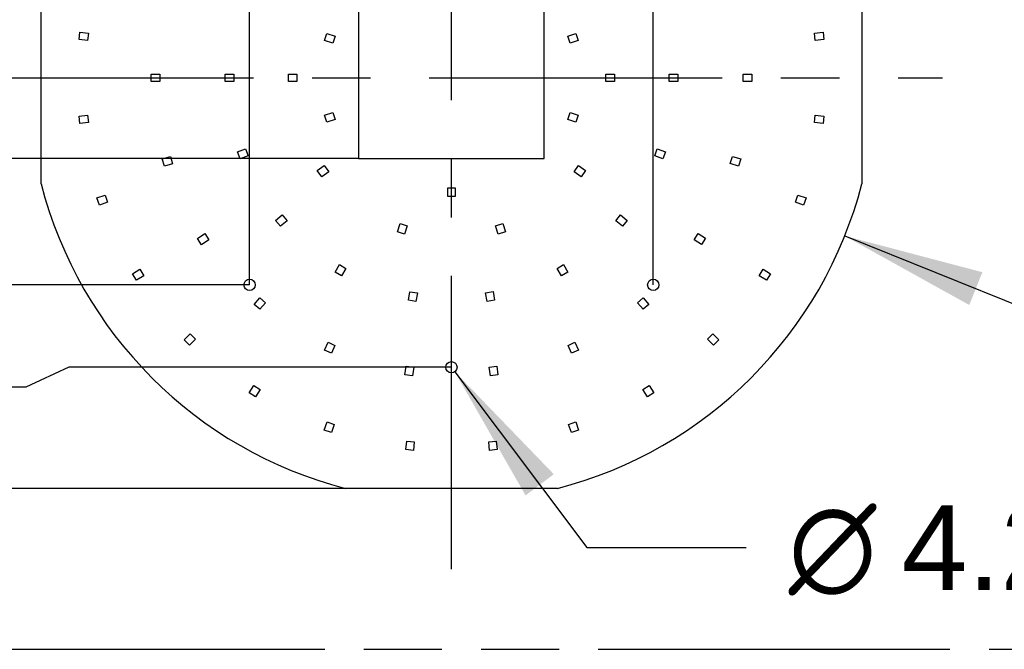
# Model space of a CAD drawing. Header units: millimetres. Extents: x 0 to 210, y 0 to 297.
# Tile 18 of 30: x 113 to 138, y 133 to 148. Entities that reach past the tile are written whole.
import ezdxf
from ezdxf.enums import TextEntityAlignment as Align

# ---------------------------------------------------------------- set-up
doc = ezdxf.new("R2010")
doc.units = ezdxf.units.MM
doc.header["$LTSCALE"] = 19.36
doc.linetypes.add('CENTER', pattern=[0.6, 0.375, -0.075, 0.075, -0.075])
doc.linetypes.add('PHANTOM', pattern=[0.8, 0.45, -0.05, 0.1, -0.05, 0.1, -0.05])
doc.layers.get('0').update_dxf_attribs({"linetype": 'CONTINUOUS'})
for name, color, linetype in [('DEFAULT_3', 7, 'PHANTOM'), ('Z_DIM_2D', 7, 'CONTINUOUS'), ('Z_START_DATUMS', 7, 'CONTINUOUS')]:
    doc.layers.add(name, color=color, linetype=linetype)
doc.styles.add('TEXTSTYLE_3', font='helveticaneueltw1g-ltcn.otf')
doc.styles.add('TEXTSTYLE_4', font='gdt', dxfattribs={"width": 0.7})
doc.dimstyles.new('DIMSTYLE_1', dxfattribs={"dimtxt": 2.1, "dimasz": 3.5, "dimexe": 1.5, "dimexo": 0, "dimgap": 0.525, "dimtad": 0, "dimtih": 1, "dimtoh": 1, "dimlfac": 15.000001, "dimdsep": 46, "dimtxsty": 'TEXTSTYLE_3', "dimblk": '_FILLED', "dimblk1": '_FILLED', "dimblk2": '_FILLED', "dimcen": 0.09, "dimclrt": 5, "dimazin": 2, "dimtol": 1, "dimtp": 0.3, "dimtm": 0.3, "dimtfac": 1, "dimtofl": 0, "dimtmove": 0, "dimatfit": 3, "dimldrblk": '_FILLED', "dimfxl": 0, "dimtolj": 1, "dimarcsym": 0})
doc.dimstyles.new('DIMSTYLE_2', dxfattribs={"dimtxt": 2.1, "dimasz": 3.5, "dimexe": 1.5, "dimexo": 0, "dimgap": 0.525, "dimtad": 0, "dimtih": 1, "dimtoh": 1, "dimlfac": 15.000001, "dimdsep": 46, "dimtxsty": 'TEXTSTYLE_3', "dimblk": '_FILLED', "dimblk1": '_FILLED', "dimblk2": '_FILLED', "dimcen": 0.09, "dimclrt": 5, "dimazin": 2, "dimtp": 0.1, "dimtm": 0.1, "dimtfac": 1, "dimtofl": 0, "dimtmove": 0, "dimatfit": 3, "dimldrblk": '_FILLED', "dimfxl": 0, "dimtolj": 1, "dimarcsym": 0})
doc.dimstyles.new('DIMSTYLE_3', dxfattribs={"dimtxt": 2.1, "dimasz": 3.5, "dimexe": 1.5, "dimexo": 0, "dimgap": 0.525, "dimtad": 0, "dimtih": 1, "dimtoh": 1, "dimlfac": 15.000001, "dimdsep": 46, "dimtxsty": 'TEXTSTYLE_3', "dimblk": '_FILLED', "dimblk1": '_FILLED', "dimblk2": '_FILLED', "dimcen": 0.09, "dimclrt": 5, "dimazin": 2, "dimtol": 1, "dimtp": 0.4, "dimtm": 0.4, "dimtfac": 1, "dimtofl": 0, "dimtmove": 0, "dimatfit": 3, "dimldrblk": '_FILLED', "dimfxl": 0, "dimtolj": 1, "dimarcsym": 0})
doc.dimstyles.new('DIMSTYLE_4', dxfattribs={"dimtxt": 2.1, "dimasz": 3.5, "dimexe": 1.5, "dimexo": 0, "dimtad": 1, "dimlfac": 15, "dimdsep": 46, "dimtxsty": 'TEXTSTYLE_3', "dimblk": '_FILLED', "dimblk1": '_FILLED', "dimblk2": '_FILLED', "dimcen": 0.09, "dimclrt": 5, "dimazin": 2, "dimtol": 1, "dimtp": 1, "dimtm": 1, "dimtfac": 1, "dimtofl": 0, "dimtmove": 0, "dimatfit": 3, "dimldrblk": '_FILLED', "dimfxl": 0, "dimtolj": 1, "dimarcsym": 0})
doc.dimstyles.new('DIMSTYLE_7', dxfattribs={"dimtxt": 2.1, "dimasz": 3.5, "dimexe": 1.5, "dimexo": 0, "dimtad": 1, "dimlfac": 15, "dimdsep": 46, "dimtxsty": 'TEXTSTYLE_3', "dimblk": '_FILLED', "dimblk1": '_FILLED', "dimblk2": '_FILLED', "dimcen": 0.09, "dimclrt": 5, "dimazin": 2, "dimtol": 1, "dimtp": 0.1, "dimtm": 0.1, "dimtfac": 1, "dimtofl": 0, "dimtmove": 0, "dimatfit": 1, "dimldrblk": '_FILLED', "dimfxl": 0, "dimtolj": 1, "dimarcsym": 0})

# ---------------------------------------------------------------- blocks, each defined once
blk = doc.blocks.new('*D16')
at = {"layer": 'Z_DIM_2D', "color": 2, "linetype": 'Continuous', "transparency": 16777216}
for p, q in [((114.45, 139.663), (113.391, 139.166)), ((123.931, 139.663), (114.45, 139.663)), ((113.391, 139.166), (110.325, 139.166))]:
    blk.add_line(p, q, dxfattribs=at)
at = {"layer": 'Z_DIM_2D', "color": 5, "linetype": 'Continuous', "transparency": 16777216}
for s, height, style, p in [('45', 2.1, 'TEXTSTYLE_3', (105.091, 138.116)), ('`', 1.47, 'TEXTSTYLE_4', (106.806, 138.431)), ('0.3', 1.47, 'TEXTSTYLE_3', (109.275, 138.431))]:
    blk.add_text(s, height=height, dxfattribs=dict(at, style=style)).set_placement(p, align=Align.RIGHT)
blk = doc.blocks.new('_FILLED')
at = {"color": 0, "linetype": 'ByBlock'}
blk.add_solid([(0, 0), (-1, 0.125), (-1, -0.125)], dxfattribs=at)
blk = doc.blocks.new('_NONE')
blk = doc.blocks.new('*D17')
at = {"layer": 'Z_DIM_2D', "color": 2, "linetype": 'Continuous', "transparency": 16777216}
blk.add_line((121.306, 136.663), (110.325, 136.663), dxfattribs=at)
at = {"layer": 'Z_DIM_2D', "color": 5, "linetype": 'Continuous', "transparency": 16777216, "style": 'TEXTSTYLE_3'}
blk.add_text('0', height=2.1, dxfattribs=at).set_placement((109.275, 135.613), align=Align.RIGHT)
blk = doc.blocks.new('*D18')
at = {"layer": 'Z_DIM_2D', "color": 2, "linetype": 'Continuous', "transparency": 16777216}
blk.add_line((118.931, 141.703), (110.325, 141.703), dxfattribs=at)
at = {"layer": 'Z_DIM_2D', "color": 5, "linetype": 'Continuous', "transparency": 16777216}
for s, height, style, p in [('75.6', 2.1, 'TEXTSTYLE_3', (105.091, 140.653)), ('`', 1.47, 'TEXTSTYLE_4', (106.806, 140.968)), ('0.3', 1.47, 'TEXTSTYLE_3', (109.275, 140.968))]:
    blk.add_text(s, height=height, dxfattribs=dict(at, style=style)).set_placement(p, align=Align.RIGHT)
blk = doc.blocks.new('*D19')
at = {"layer": 'Z_DIM_2D', "color": 2, "linetype": 'Continuous', "transparency": 16777216}
blk.add_line((121.631, 144.829), (110.325, 144.829), dxfattribs=at)
at = {"layer": 'Z_DIM_2D', "color": 5, "linetype": 'Continuous', "transparency": 16777216}
for s, height, style, p in [('122.5', 2.1, 'TEXTSTYLE_3', (105.091, 143.779)), ('`', 1.47, 'TEXTSTYLE_4', (106.806, 144.094)), ('0.3', 1.47, 'TEXTSTYLE_3', (109.275, 144.094))]:
    blk.add_text(s, height=height, dxfattribs=dict(at, style=style)).set_placement(p, align=Align.RIGHT)
blk = doc.blocks.new('*D20')
at = {"layer": 'Z_DIM_2D', "color": 2, "linetype": 'Continuous', "transparency": 16777216}
blk.add_line((121.631, 148.829), (110.325, 148.829), dxfattribs=at)
at = {"layer": 'Z_DIM_2D', "color": 5, "linetype": 'Continuous', "transparency": 16777216}
for s, height, style, p in [('182.5', 2.1, 'TEXTSTYLE_3', (105.091, 147.779)), ('`', 1.47, 'TEXTSTYLE_4', (106.806, 148.094)), ('0.3', 1.47, 'TEXTSTYLE_3', (109.275, 148.094))]:
    blk.add_text(s, height=height, dxfattribs=dict(at, style=style)).set_placement(p, align=Align.RIGHT)
blk = doc.blocks.new('*D21')
at = {"layer": 'Z_DIM_2D', "color": 2, "linetype": 'Continuous', "transparency": 16777216}
for p, q in [((112.33, 151.446), (110.325, 151.446)), ((113.167, 150.413), (112.33, 151.446)), ((117.725, 150.413), (113.167, 150.413))]:
    blk.add_line(p, q, dxfattribs=at)
at = {"layer": 'Z_DIM_2D', "color": 5, "linetype": 'Continuous', "transparency": 16777216}
for s, height, style, p in [('206.25', 2.1, 'TEXTSTYLE_3', (105.091, 150.396)), ('`', 1.47, 'TEXTSTYLE_4', (106.806, 150.711)), ('0.3', 1.47, 'TEXTSTYLE_3', (109.275, 150.711))]:
    blk.add_text(s, height=height, dxfattribs=dict(at, style=style)).set_placement(p, align=Align.RIGHT)
blk = doc.blocks.new('*D22')
at = {"layer": 'Z_DIM_2D', "color": 2, "linetype": 'Continuous', "transparency": 16777216}
blk.add_line((123.931, 154.036), (110.325, 154.036), dxfattribs=at)
at = {"layer": 'Z_DIM_2D', "color": 5, "linetype": 'Continuous', "transparency": 16777216}
for s, height, style, p in [('260.6', 2.1, 'TEXTSTYLE_3', (105.091, 152.986)), ('`', 1.47, 'TEXTSTYLE_4', (106.806, 153.301)), ('0.3', 1.47, 'TEXTSTYLE_3', (109.275, 153.301))]:
    blk.add_text(s, height=height, dxfattribs=dict(at, style=style)).set_placement(p, align=Align.RIGHT)
blk = doc.blocks.new('*D23')
at = {"layer": 'Z_DIM_2D', "color": 2, "linetype": 'Continuous', "transparency": 16777216}
blk.add_line((121.306, 156.996), (110.325, 156.996), dxfattribs=at)
at = {"layer": 'Z_DIM_2D', "color": 5, "linetype": 'Continuous', "transparency": 16777216}
for s, height, style, p in [('305', 2.1, 'TEXTSTYLE_3', (105.091, 155.946)), ('`', 1.47, 'TEXTSTYLE_4', (106.806, 156.261)), ('0.4', 1.47, 'TEXTSTYLE_3', (109.275, 156.261))]:
    blk.add_text(s, height=height, dxfattribs=dict(at, style=style)).set_placement(p, align=Align.RIGHT)
blk = doc.blocks.new('*D26')
at = {"layer": 'Z_DIM_2D', "color": 2, "linetype": 'Continuous', "transparency": 16777216}
blk.add_line((118.931, 141.703), (118.931, 160.261), dxfattribs=at)
at = {"layer": 'Z_DIM_2D', "color": 5, "linetype": 'Continuous', "transparency": 16777216}
for s, height, style, p in [('0.3', 1.47, 'TEXTSTYLE_3', (119.666, 167.963)), ('`', 1.47, 'TEXTSTYLE_4', (119.666, 166.248)), ('77.5', 2.1, 'TEXTSTYLE_3', (119.981, 161.311))]:
    blk.add_text(s, height=height, rotation=90, dxfattribs=dict(at, style=style)).set_placement(p)
blk = doc.blocks.new('*D30')
at = {"layer": 'Z_DIM_2D', "color": 2, "linetype": 'Continuous', "transparency": 16777216}
blk.add_line((128.931, 141.703), (128.931, 160.261), dxfattribs=at)
at = {"layer": 'Z_DIM_2D', "color": 5, "linetype": 'Continuous', "transparency": 16777216}
for s, height, style, p in [('0.3', 1.47, 'TEXTSTYLE_3', (129.666, 169.373)), ('227.5', 2.1, 'TEXTSTYLE_3', (129.981, 161.311)), ('`', 1.47, 'TEXTSTYLE_4', (129.666, 167.658))]:
    blk.add_text(s, height=height, rotation=90, dxfattribs=dict(at, style=style)).set_placement(p)
blk = doc.blocks.new('*D33')
at = {"layer": 'Z_DIM_2D', "color": 2, "linetype": 'Continuous', "transparency": 16777216}
blk.add_line((133.674, 142.915), (148.005, 137.156), dxfattribs=at)
at = {"layer": 'Z_DIM_2D', "color": 2, "linetype": 'Continuous', "transparency": 16777216, "xscale": 3.5, "yscale": 3.5, "zscale": 3.5, "rotation": 158.1085646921}
blk.add_blockref('_FILLED', (133.674, 142.915), dxfattribs=at)
at = {"layer": 'Z_DIM_2D', "color": 5, "linetype": 'Continuous', "transparency": 16777216}
for s, height, style, p in [('R', 2.1, 'TEXTSTYLE_3', (138.437, 141.566)), ('157.5', 2.1, 'TEXTSTYLE_3', (139.804, 141.017)), ('`', 1.47, 'TEXTSTYLE_4', (145.811, 138.943)), ('1', 1.47, 'TEXTSTYLE_3', (147.402, 138.303))]:
    blk.add_text(s, height=height, rotation=-21.8914, dxfattribs=dict(at, style=style)).set_placement(p)
blk = doc.blocks.new('*D39')
at = {"layer": 'Z_DIM_2D', "color": 2, "linetype": 'Continuous', "transparency": 16777216}
for p, q in [((124.015, 139.551), (127.285, 135.197)), ((127.285, 135.197), (131.235, 135.197))]:
    blk.add_line(p, q, dxfattribs=at)
at = {"layer": 'Z_DIM_2D', "color": 2, "linetype": 'Continuous', "transparency": 16777216, "xscale": 3.5, "yscale": 3.5, "zscale": 3.5, "rotation": 126.9073068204}
blk.add_blockref('_FILLED', (124.015, 139.551), dxfattribs=at)
at = {"layer": 'Z_DIM_2D', "color": 5, "linetype": 'Continuous', "transparency": 16777216}
for s, height, style, p in [(' (6x)', 2.1, 'TEXTSTYLE_3', (142.794, 134.147)), ('4.2', 2.1, 'TEXTSTYLE_3', (135.085, 134.147)), ('`', 1.47, 'TEXTSTYLE_4', (138.611, 134.462)), ('0.1', 1.47, 'TEXTSTYLE_3', (140.326, 134.462)), ('n', 2.1, 'TEXTSTYLE_4', (132.285, 134.147))]:
    blk.add_text(s, height=height, dxfattribs=dict(at, style=style)).set_placement(p)

msp = doc.modelspace()

# ---------------------------------------------------------------- linework, layer by layer
at = {"color": 7, "linetype": 'Continuous'}
for p, q in [((113.76442, 144.20477), (113.76442, 149.45411)), ((134.09776, 149.45411), (134.09776, 144.20477)), ((121.63109, 148.82944), (121.63109, 144.82944)), ((126.23109, 144.82944), (126.23109, 148.82944)), ((114.70565, 147.77531), (114.72656, 147.9608)), ((114.72656, 147.9608), (114.93855, 147.9369)), ((114.93855, 147.9369), (114.91764, 147.75141)), ((120.78914, 147.75223), (120.84682, 147.92976)), ((120.84682, 147.92976), (121.04971, 147.86383)), ((121.04971, 147.86383), (120.99203, 147.6863)), ((126.81256, 147.86359), (127.01546, 147.92949)), ((126.87023, 147.68605), (126.81256, 147.86359)), ((127.01546, 147.92949), (127.07313, 147.75196)), ((132.92363, 147.9369), (133.13563, 147.9608)), ((132.94454, 147.75141), (132.92363, 147.9369)), ((133.13563, 147.9608), (133.15653, 147.77531)), ((114.91764, 147.75141), (114.70565, 147.77531)), ((120.99203, 147.6863), (120.78914, 147.75223)), ((127.07313, 147.75196), (126.87023, 147.68605)), ((133.15653, 147.77531), (132.94454, 147.75141)), ((116.49109, 146.73611), (116.49109, 146.92277)), ((116.49109, 146.92277), (116.70442, 146.92277)), ((116.70442, 146.92277), (116.70442, 146.73611)), ((118.32442, 146.73611), (118.32442, 146.92277)), ((118.32442, 146.92277), (118.53776, 146.92277)), ((118.53776, 146.92277), (118.53776, 146.73611)), ((119.89109, 146.73611), (119.89109, 146.92277)), ((119.89109, 146.92277), (120.10442, 146.92277)), ((120.10442, 146.92277), (120.10442, 146.73611)), ((127.75776, 146.92277), (127.97109, 146.92277)), ((127.75776, 146.73611), (127.75776, 146.92277)), ((127.97109, 146.92277), (127.97109, 146.73611)), ((129.32442, 146.92277), (129.53776, 146.92277)), ((129.32442, 146.73611), (129.32442, 146.92277)), ((129.53776, 146.92277), (129.53776, 146.73611)), ((131.15776, 146.92277), (131.37109, 146.92277)), ((131.15776, 146.73611), (131.15776, 146.92277)), ((131.37109, 146.92277), (131.37109, 146.73611)), ((116.70442, 146.73611), (116.49109, 146.73611)), ((118.53776, 146.73611), (118.32442, 146.73611)), ((120.10442, 146.73611), (119.89109, 146.73611)), ((127.97109, 146.73611), (127.75776, 146.73611)), ((129.53776, 146.73611), (129.32442, 146.73611)), ((131.37109, 146.73611), (131.15776, 146.73611)), ((114.70565, 145.88357), (114.91764, 145.90746)), ((114.72656, 145.69808), (114.70565, 145.88357)), ((114.91764, 145.90746), (114.93855, 145.72197)), ((120.78914, 145.90665), (120.99203, 145.97258)), ((120.84682, 145.72912), (120.78914, 145.90665)), ((120.99203, 145.97258), (121.04971, 145.79505)), ((126.81247, 145.79504), (126.87015, 145.97257)), ((126.87015, 145.97257), (127.07305, 145.90665)), ((127.07305, 145.90665), (127.01536, 145.72912)), ((132.92363, 145.72197), (132.94454, 145.90746)), ((132.94454, 145.90746), (133.15653, 145.88357)), ((133.15653, 145.88357), (133.13563, 145.69808)), ((114.93855, 145.72197), (114.72656, 145.69808)), ((121.04971, 145.79505), (120.84682, 145.72912)), ((127.01536, 145.72912), (126.81247, 145.79504)), ((133.13563, 145.69808), (132.92363, 145.72197)), ((118.6306, 144.99962), (118.83107, 145.07258)), ((118.69444, 144.82421), (118.6306, 144.99962)), ((118.89491, 144.89717), (118.69444, 144.82421)), ((118.83107, 145.07258), (118.89491, 144.89717)), ((128.96727, 144.89717), (129.03111, 145.07258)), ((129.16774, 144.82421), (128.96727, 144.89717)), ((129.03111, 145.07258), (129.23158, 144.99962)), ((129.23158, 144.99962), (129.16774, 144.82421)), ((116.76635, 144.82226), (116.97103, 144.88238)), ((116.81895, 144.64316), (116.76635, 144.82226)), ((117.02364, 144.70328), (116.81895, 144.64316)), ((116.97103, 144.88238), (117.02364, 144.70328)), ((120.60759, 144.5306), (120.7802, 144.65597)), ((120.7802, 144.65597), (120.8899, 144.50495)), ((121.63109, 144.82944), (126.23109, 144.82944)), ((126.97228, 144.50495), (127.08199, 144.65597)), ((127.08199, 144.65597), (127.25459, 144.5306)), ((130.83905, 144.70492), (130.89161, 144.88403)), ((131.04375, 144.64485), (130.83905, 144.70492)), ((130.89161, 144.88403), (131.09631, 144.82396)), ((131.09631, 144.82396), (131.04375, 144.64485)), ((120.7173, 144.37957), (120.60759, 144.5306)), ((120.8899, 144.50495), (120.7173, 144.37957)), ((127.14488, 144.37957), (126.97228, 144.50495)), ((127.25459, 144.5306), (127.14488, 144.37957)), ((115.14759, 143.85396), (115.34894, 143.92444)), ((115.34894, 143.92444), (115.41061, 143.74825)), ((123.83776, 144.10277), (124.02442, 144.10277)), ((123.83776, 143.88944), (123.83776, 144.10277)), ((124.02442, 144.10277), (124.02442, 143.88944)), ((132.45217, 143.74989), (132.5138, 143.92609)), ((132.5138, 143.92609), (132.71517, 143.85565)), ((115.20925, 143.67777), (115.14759, 143.85396)), ((115.41061, 143.74825), (115.20925, 143.67777)), ((124.02442, 143.88944), (123.83776, 143.88944)), ((132.65353, 143.67945), (132.45217, 143.74989)), ((132.71517, 143.85565), (132.65353, 143.67945)), ((119.57605, 143.29715), (119.73948, 143.43427)), ((119.73948, 143.43427), (119.85946, 143.29128)), ((128.00272, 143.29128), (128.1227, 143.43427)), ((128.1227, 143.43427), (128.28613, 143.29715)), ((119.69604, 143.15415), (119.57605, 143.29715)), ((119.85946, 143.29128), (119.69604, 143.15415)), ((122.59437, 143.01585), (122.66027, 143.21875)), ((122.66027, 143.21875), (122.83781, 143.16108)), ((125.02601, 143.16157), (125.20352, 143.21931)), ((125.20352, 143.21931), (125.26951, 143.01644)), ((128.16615, 143.15415), (128.00272, 143.29128)), ((128.28613, 143.29715), (128.16615, 143.15415)), ((117.64118, 142.8546), (117.82008, 142.97082)), ((117.82008, 142.97082), (117.92177, 142.81428)), ((122.77191, 142.95818), (122.59437, 143.01585)), ((122.83781, 143.16108), (122.77191, 142.95818)), ((125.092, 142.9587), (125.02601, 143.16157)), ((125.26951, 143.01644), (125.092, 142.9587)), ((129.94415, 142.81988), (130.04569, 142.97651)), ((130.04569, 142.97651), (130.2247, 142.86046)), ((117.74287, 142.69806), (117.64118, 142.8546)), ((117.92177, 142.81428), (117.74287, 142.69806)), ((130.12315, 142.70383), (129.94415, 142.81988)), ((130.2247, 142.86046), (130.12315, 142.70383)), ((116.02945, 141.9748), (116.21009, 142.0883)), ((116.12876, 141.81675), (116.02945, 141.9748)), ((116.21009, 142.0883), (116.3094, 141.93025)), ((121.04727, 142.02039), (121.15392, 142.20515)), ((121.20893, 141.92706), (121.04727, 142.02039)), ((121.15392, 142.20515), (121.31559, 142.11182)), ((121.31559, 142.11182), (121.20893, 141.92706)), ((126.5466, 142.11182), (126.70826, 142.20515)), ((126.65325, 141.92706), (126.5466, 142.11182)), ((126.81492, 142.02039), (126.65325, 141.92706)), ((126.70826, 142.20515), (126.81492, 142.02039)), ((131.55278, 141.93024), (131.6521, 142.0883)), ((131.6521, 142.0883), (131.83273, 141.9748)), ((131.83273, 141.9748), (131.73342, 141.81674)), ((116.3094, 141.93025), (116.12876, 141.81675)), ((131.73342, 141.81674), (131.55278, 141.93024)), ((122.86565, 141.32414), (122.9027, 141.53424)), ((122.9027, 141.53424), (123.08653, 141.50183)), ((123.08653, 141.50183), (123.04949, 141.29173)), ((124.77729, 141.50209), (124.96111, 141.53455)), ((124.8144, 141.292), (124.77729, 141.50209)), ((124.96111, 141.53455), (124.99822, 141.32447)), ((119.04256, 141.22011), (119.1807, 141.38268)), ((119.1807, 141.38268), (119.32295, 141.26181)), ((119.32295, 141.26181), (119.18482, 141.09924)), ((123.04949, 141.29173), (122.86565, 141.32414)), ((124.99822, 141.32447), (124.8144, 141.292)), ((128.53923, 141.26181), (128.68148, 141.38268)), ((128.67736, 141.09924), (128.53923, 141.26181)), ((128.68148, 141.38268), (128.81962, 141.2201)), ((119.18482, 141.09924), (119.04256, 141.22011)), ((128.81962, 141.2201), (128.67736, 141.09924)), ((117.308, 140.33805), (117.45885, 140.4889)), ((117.44, 140.20606), (117.308, 140.33805)), ((117.59085, 140.35691), (117.44, 140.20606)), ((117.45885, 140.4889), (117.59085, 140.35691)), ((120.78547, 140.08649), (120.87323, 140.28093)), ((120.87323, 140.28093), (121.04337, 140.20415)), ((126.81881, 140.20415), (126.98895, 140.28093)), ((126.98895, 140.28093), (127.07671, 140.08649)), ((130.27163, 140.3572), (130.40362, 140.48919)), ((130.42248, 140.20635), (130.27163, 140.3572)), ((130.40362, 140.48919), (130.55447, 140.33835)), ((130.55447, 140.33835), (130.42248, 140.20635)), ((120.95562, 140.0097), (120.78547, 140.08649)), ((121.04337, 140.20415), (120.95562, 140.0097)), ((126.90657, 140.0097), (126.81881, 140.20415)), ((127.07671, 140.08649), (126.90657, 140.0097)), ((122.7802, 139.4784), (122.81055, 139.68956)), ((122.81055, 139.68956), (122.99532, 139.66301)), ((122.99532, 139.66301), (122.96497, 139.45184)), ((124.86686, 139.66301), (125.05163, 139.68956)), ((124.89722, 139.45184), (124.86686, 139.66301)), ((125.05163, 139.68956), (125.08198, 139.4784)), ((122.96497, 139.45184), (122.7802, 139.4784)), ((125.08198, 139.4784), (124.89722, 139.45184)), ((118.91865, 139.02695), (119.03214, 139.20759)), ((119.03214, 139.20759), (119.1902, 139.10828)), ((119.1902, 139.10828), (119.07671, 138.92764)), ((128.67364, 139.1093), (128.83168, 139.20864)), ((128.78717, 138.92869), (128.67364, 139.1093)), ((128.83168, 139.20864), (128.94521, 139.02803)), ((119.07671, 138.92764), (118.91865, 139.02695)), ((128.94521, 139.02803), (128.78717, 138.92869)), ((120.78111, 138.107), (120.85154, 138.30836)), ((120.85154, 138.30836), (121.02774, 138.24673)), ((126.83444, 138.24673), (127.01064, 138.30836)), ((127.01064, 138.30836), (127.08108, 138.107)), ((120.9573, 138.04536), (120.78111, 138.107)), ((121.02774, 138.24673), (120.9573, 138.04536)), ((126.90488, 138.04536), (126.83444, 138.24673)), ((127.08108, 138.107), (126.90488, 138.04536)), ((122.80142, 137.6247), (122.82527, 137.83669)), ((122.82527, 137.83669), (123.01077, 137.81582)), ((123.01077, 137.81582), (122.98691, 137.60383)), ((124.85306, 137.81599), (125.03856, 137.8369)), ((124.87696, 137.604), (124.85306, 137.81599)), ((125.03856, 137.8369), (125.06245, 137.6249)), ((122.98691, 137.60383), (122.80142, 137.6247)), ((125.06245, 137.6249), (124.87696, 137.604)), ((126.55576, 136.66277), (121.30642, 136.66277))]:
    msp.add_line(p, q, dxfattribs=at)
for centre in [(118.93109, 141.70277), (128.93109, 141.70277), (123.93109, 139.66277)]:
    msp.add_circle(centre, 0.14, dxfattribs=at)
for start, end in [(194.475651, 255.524354), (284.475646, 345.524349)]:
    msp.add_arc((123.93109, 146.82944), 10.5, start, end, dxfattribs=at)
at = {"layer": 'DEFAULT_3', "color": 91, "linetype": 'PHANTOM', "true_color": 0x80ff80}
msp.add_line((50.12864, 132.68), (150.12864, 132.68), dxfattribs=at)
at = {"layer": 'Z_START_DATUMS', "color": 7, "linetype": 'CENTER'}
for p, q in [((123.93109, 134.66277), (123.93109, 158.99611)), ((111.76442, 146.82944), (136.09776, 146.82944))]:
    msp.add_line(p, q, dxfattribs=at)

# ---------------------------------------------------------------- dimensions: what is measured, and where the dimension line sits
at = {"layer": 'Z_DIM_2D', "color": 2, "linetype": 'Continuous'}
for feature_location, offset, dtype, origin, dimstyle, picture, middle in [((128.93109, 141.70277), (0, 18.5583), 1, (113.76442, 141.70277), 'DIMSTYLE_1', '*D30', (128.93109, 166.57622)), ((118.93109, 141.70277), (0, 18.5583), 1, (113.76442, 141.70277), 'DIMSTYLE_1', '*D26', (118.93109, 165.87099)), ((121.30642, 156.99611), (-10.98186, 0), 0, (121.30642, 136.66277), 'DIMSTYLE_3', '*D23', (105.06725, 156.99611)), ((123.93109, 154.03611), (-13.60653, 0), 0, (123.93109, 136.66277), 'DIMSTYLE_1', '*D22', (104.00942, 154.03611)), ((117.72457, 150.41277), (-7.40001, 1.03323), 0, (117.72457, 136.66277), 'DIMSTYLE_1', '*D21', (103.30419, 151.446)), ((121.63109, 148.82944), (-11.30653, 0), 0, (121.63109, 136.66277), 'DIMSTYLE_1', '*D20', (104.00942, 148.82944)), ((121.63109, 144.82944), (-11.30653, 0), 0, (121.63109, 136.66277), 'DIMSTYLE_1', '*D19', (104.00942, 144.82944)), ((118.93109, 141.70277), (-8.60653, 0), 0, (118.93109, 136.66277), 'DIMSTYLE_1', '*D18', (104.71464, 141.70277)), ((123.93109, 139.66277), (-13.60653, -0.49696), 0, (121.30642, 136.66277), 'DIMSTYLE_1', '*D16', (105.77247, 139.16581))]:
    dim = msp.add_ordinate_dim(feature_location=feature_location, offset=offset, dtype=dtype, origin=origin, dimstyle=dimstyle, override={"dimblk1": 'NONE', "dimsah": 1}, dxfattribs=at)
    dim.commit()
    dim.dimension.update_dxf_attribs({"geometry": picture, "text_midpoint": middle})
dim = msp.add_radius_dim(center=(123.93109, 146.82944), mpoint=(133.67396, 142.91452), text='R<>', dimstyle='DIMSTYLE_4', override={"dimpost": '<>'}, dxfattribs=at)
dim.commit()
dim.dimension.update_dxf_attribs({"geometry": '*D33', "text_midpoint": (143.65204, 140.72504), "dimtype": 164})
dim = msp.add_diameter_dim_2p(p1=(124.01516, 139.55083), p2=(123.84702, 139.77472), text='%%c<> (6x)', dimstyle='DIMSTYLE_7', override={"dimtad": 0, "dimtih": 1, "dimtoh": 1, "dimpost": '<>'}, dxfattribs=at)
dim.commit()
dim.dimension.update_dxf_attribs({"geometry": '*D39', "text_midpoint": (139.79249, 135.19698), "dimtype": 163})
dim = msp.add_ordinate_dim(feature_location=(121.3064220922, 136.662772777), offset=(-10.981857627, 0), dtype=0, origin=(121.3064220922, 136.662772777), dimstyle='DIMSTYLE_2', dxfattribs=at)
dim.commit()
dim.dimension.update_dxf_attribs({"geometry": '*D17', "text_midpoint": (108.5693388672, 136.6392661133)})

doc.saveas('drawing.dxf')
